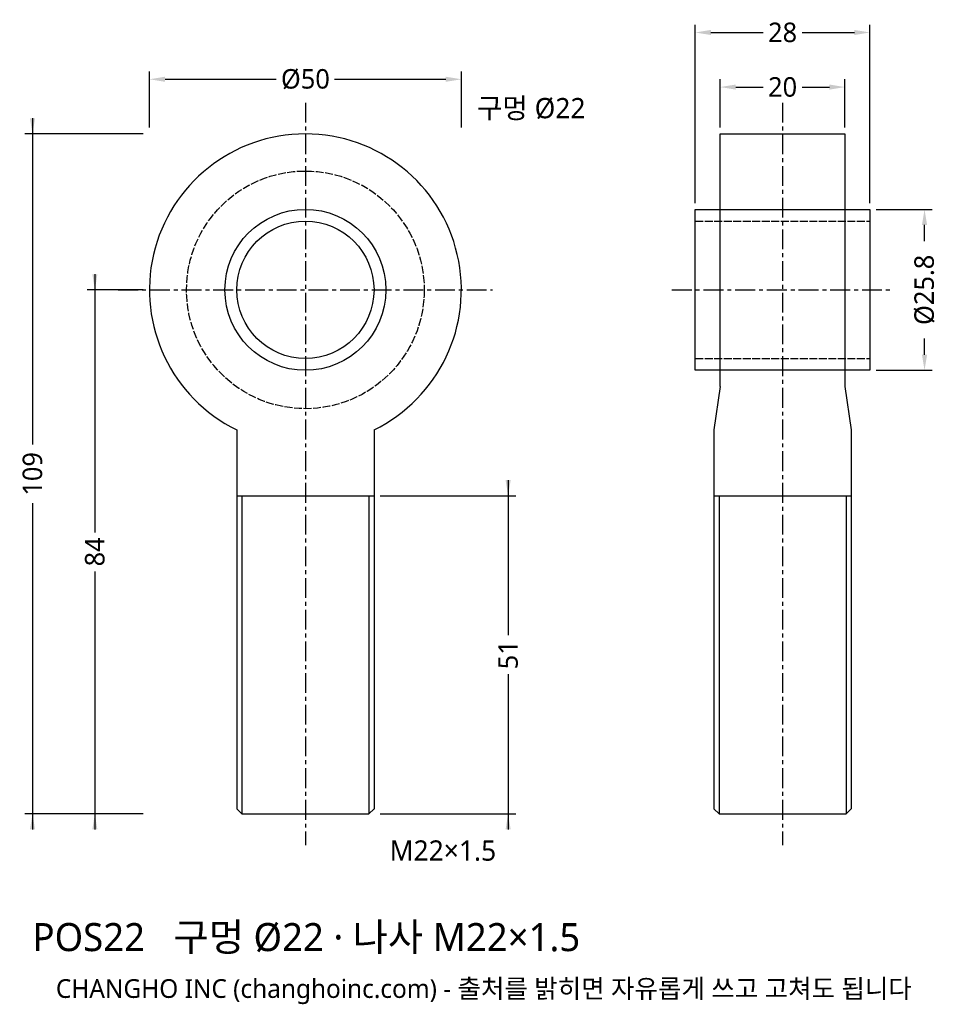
# Model space of a CAD drawing. Header units: millimetres. Extents: x -46 to 101, y -115 to 43.
import ezdxf

# ---------------------------------------------------------------- set-up
doc = ezdxf.new("R2010")
doc.units = ezdxf.units.MM
doc.linetypes.add('CENTER', pattern=[5.08, 3.175, -0.635, 0.635, -0.635])
doc.linetypes.add('DASHED', pattern=[1.524, 1.27, -0.254])
for name, color, linetype in [('나사선', 8, 'CONTINUOUS'), ('문자', 7, 'CONTINUOUS'), ('숨은선', 3, 'DASHED'), ('외형선', 7, 'CONTINUOUS'), ('중심선', 1, 'CENTER'), ('치수', 4, 'CONTINUOUS')]:
    doc.layers.add(name, color=color, linetype=linetype)
doc.styles.add('CH_KOR', font='malgun.ttf')
doc.dimstyles.new('CH_DIM', dxfattribs={"dimtxt": 2.5, "dimasz": 2, "dimexe": 1, "dimexo": 0.8, "dimgap": 0.8, "dimtad": 1, "dimdec": 1, "dimdsep": 46, "dimtxsty": 'CH_KOR', "dimcen": 2.5, "dimclrd": 4, "dimclre": 4, "dimclrt": 4, "dimazin": 3, "dimtfac": 1, "dimtmove": 0, "dimatfit": 3})

# ---------------------------------------------------------------- blocks, each defined once
blk = doc.blocks.new('_CLOSEDFILLED')
at = {"color": 0, "linetype": 'BYBLOCK'}
blk.add_solid([(-1, 0.164), (0, 0), (-1, -0.164)], dxfattribs=at)
blk = doc.blocks.new('*D1')
at = {"color": 4}
for p, q in [((-25, 26), (-25, 35)), ((25, 26), (25, 35)), ((-22.5, 33.75), (-4.6875, 33.75)), ((4.6875, 33.75), (22.5, 33.75))]:
    blk.add_line(p, q, dxfattribs=at)
at = {"layer": 'Defpoints'}
for p in [(-25, 33.75), (-25, 25), (25, 25)]:
    blk.add_point(p, dxfattribs=at)
at = {"layer": '치수', "color": 4, "xscale": 2.5, "yscale": 2.5, "rotation": 180}
blk.add_blockref('_CLOSEDFILLED', (-25, 33.75), dxfattribs=at)
at = {"layer": '치수', "color": 4, "xscale": 2.5, "yscale": 2.5}
blk.add_blockref('_CLOSEDFILLED', (25, 33.75), dxfattribs=at)
at = {"layer": '치수', "color": 4, "insert": (0, 33.75), "char_height": 3.125, "attachment_point": 5, "style": 'CH_KOR'}
blk.add_mtext('Ø50', dxfattribs=at)
blk = doc.blocks.new('*D2')
at = {"color": 4}
for p, q in [((-33.75, 2.5), (-33.75, -38.875)), ((-26, 0), (-35, 0)), ((-33.75, -45.125), (-33.75, -86.5)), ((-26, -84), (-35, -84))]:
    blk.add_line(p, q, dxfattribs=at)
at = {"layer": 'Defpoints'}
for p in [(-33.75, 0), (-25, 0), (-25, -84)]:
    blk.add_point(p, dxfattribs=at)
at = {"layer": '치수', "color": 4, "xscale": 2.5, "yscale": 2.5}
for p, rotation in [((-33.75, 0), 270), ((-33.75, -84), 90)]:
    blk.add_blockref('_CLOSEDFILLED', p, dxfattribs=dict(at, rotation=rotation))
at = {"layer": '치수', "color": 4, "insert": (-33.75, -42), "char_height": 3.125, "attachment_point": 5, "rotation": 90, "style": 'CH_KOR'}
blk.add_mtext('84', dxfattribs=at)
blk = doc.blocks.new('*D3')
at = {"color": 4}
for p, q in [((-43.75, 27.5), (-43.75, -24.8125)), ((-26, 25), (-45, 25)), ((-43.75, -34.1875), (-43.75, -86.5)), ((-26, -84), (-45, -84))]:
    blk.add_line(p, q, dxfattribs=at)
at = {"layer": 'Defpoints'}
for p in [(-43.75, 25), (-25, 25), (-25, -84)]:
    blk.add_point(p, dxfattribs=at)
at = {"layer": '치수', "color": 4, "xscale": 2.5, "yscale": 2.5}
for p, rotation in [((-43.75, 25), 270), ((-43.75, -84), 90)]:
    blk.add_blockref('_CLOSEDFILLED', p, dxfattribs=dict(at, rotation=rotation))
at = {"layer": '치수', "color": 4, "insert": (-43.75, -29.5), "char_height": 3.125, "attachment_point": 5, "rotation": 90, "style": 'CH_KOR'}
blk.add_mtext('109', dxfattribs=at)
blk = doc.blocks.new('*D4')
at = {"color": 4}
for p, q in [((32.5, -30.5), (32.5, -55.375)), ((12, -33), (33.75, -33)), ((32.5, -61.625), (32.5, -86.5)), ((12, -84), (33.75, -84))]:
    blk.add_line(p, q, dxfattribs=at)
at = {"layer": 'Defpoints'}
for p in [(11, -33), (32.5, -33), (11, -84)]:
    blk.add_point(p, dxfattribs=at)
at = {"layer": '치수', "color": 4, "xscale": 2.5, "yscale": 2.5}
for p, rotation in [((32.5, -33), 270), ((32.5, -84), 90)]:
    blk.add_blockref('_CLOSEDFILLED', p, dxfattribs=dict(at, rotation=rotation))
at = {"layer": '치수', "color": 4, "insert": (32.5, -58.5), "char_height": 3.125, "attachment_point": 5, "rotation": 90, "style": 'CH_KOR'}
blk.add_mtext('51', dxfattribs=at)
blk = doc.blocks.new('*D5')
at = {"color": 4}
for p, q in [((62.5, 13.9), (62.5, 42.5)), ((65, 41.25), (73.375, 41.25)), ((79.625, 41.25), (88, 41.25)), ((90.5, 13.9), (90.5, 42.5))]:
    blk.add_line(p, q, dxfattribs=at)
at = {"layer": 'Defpoints'}
for p in [(62.5, 41.25), (62.5, 12.9), (90.5, 12.9)]:
    blk.add_point(p, dxfattribs=at)
at = {"layer": '치수', "color": 4, "xscale": 2.5, "yscale": 2.5, "rotation": 180}
blk.add_blockref('_CLOSEDFILLED', (62.5, 41.25), dxfattribs=at)
at = {"layer": '치수', "color": 4, "xscale": 2.5, "yscale": 2.5}
blk.add_blockref('_CLOSEDFILLED', (90.5, 41.25), dxfattribs=at)
at = {"layer": '치수', "color": 4, "insert": (76.5, 41.25), "char_height": 3.125, "attachment_point": 5, "style": 'CH_KOR'}
blk.add_mtext('28', dxfattribs=at)
blk = doc.blocks.new('*D6')
at = {"color": 4}
for p, q in [((66.5, 26), (66.5, 33.75)), ((86.5, 26), (86.5, 33.75)), ((69, 32.5), (73.375, 32.5)), ((79.625, 32.5), (84, 32.5))]:
    blk.add_line(p, q, dxfattribs=at)
at = {"layer": 'Defpoints'}
for p in [(66.5, 32.5), (66.5, 25), (86.5, 25)]:
    blk.add_point(p, dxfattribs=at)
at = {"layer": '치수', "color": 4, "xscale": 2.5, "yscale": 2.5, "rotation": 180}
blk.add_blockref('_CLOSEDFILLED', (66.5, 32.5), dxfattribs=at)
at = {"layer": '치수', "color": 4, "xscale": 2.5, "yscale": 2.5}
blk.add_blockref('_CLOSEDFILLED', (86.5, 32.5), dxfattribs=at)
at = {"layer": '치수', "color": 4, "insert": (76.5, 32.5), "char_height": 3.125, "attachment_point": 5, "style": 'CH_KOR'}
blk.add_mtext('20', dxfattribs=at)
blk = doc.blocks.new('*D7')
at = {"color": 4}
for p, q in [((91.5, 12.9), (100.5, 12.9)), ((99.25, 7.8125), (99.25, 10.4)), ((99.25, -10.4), (99.25, -7.8125)), ((91.5, -12.9), (100.5, -12.9))]:
    blk.add_line(p, q, dxfattribs=at)
at = {"layer": 'Defpoints'}
for p in [(90.5, 12.9), (90.5, -12.9), (99.25, -12.9)]:
    blk.add_point(p, dxfattribs=at)
at = {"layer": '치수', "color": 4, "xscale": 2.5, "yscale": 2.5}
for p, rotation in [((99.25, 12.9), 90), ((99.25, -12.9), 270)]:
    blk.add_blockref('_CLOSEDFILLED', p, dxfattribs=dict(at, rotation=rotation))
at = {"layer": '치수', "color": 4, "insert": (99.25, 0), "char_height": 3.125, "attachment_point": 5, "rotation": 90, "style": 'CH_KOR'}
blk.add_mtext('Ø25.8', dxfattribs=at)

msp = doc.modelspace()

# ---------------------------------------------------------------- linework, layer by layer
at = {"layer": '나사선'}
for p, q in [((-11, -33), (11, -33)), ((-10.19, -33), (-10.19, -84)), ((10.19, -33), (10.19, -84)), ((65.5, -33), (87.5, -33)), ((66.31, -33), (66.31, -84)), ((86.69, -33), (86.69, -84))]:
    msp.add_line(p, q, dxfattribs=at)
at = {"layer": '숨은선'}
for p, q in [((62.5, 11), (90.5, 11)), ((62.5, -11), (90.5, -11))]:
    msp.add_line(p, q, dxfattribs=at)
msp.add_circle((0, 0), 19.05, dxfattribs=at)
at = {"layer": '외형선'}
for p, q in [((66.5, -15.5), (65.5, -22.45)), ((86.5, -15.5), (87.5, -22.45)), ((-11, -22.45), (-11, -83.25)), ((11, -22.45), (11, -83.25)), ((65.5, -22.45), (65.5, -83.19)), ((87.5, -22.45), (87.5, -83.19))]:
    msp.add_line(p, q, dxfattribs=at)
for points in [[(66.5, -15.5), (66.5, 25), (86.5, 25), (86.5, -15.5)], [(-11, -83.19), (-10.19, -84), (10.19, -84), (11, -83.19)], [(65.5, -83.19), (66.31, -84), (86.69, -84), (87.5, -83.19)]]:
    msp.add_lwpolyline(points, dxfattribs=at)
msp.add_lwpolyline([(62.5, -12.9), (62.5, 12.9), (90.5, 12.9), (90.5, -12.9)], close=True, dxfattribs=at)
for radius in [12.9, 11]:
    msp.add_circle((0, 0), radius, dxfattribs=at)
msp.add_arc((0, 0), 25, -63.8961, 243.8961, dxfattribs=at)
at = {"layer": '중심선'}
for p, q in [((0, 30), (0, -89)), ((76.5, 30), (76.5, -89)), ((-30, 0), (30, 0)), ((58.75, 0), (94.25, 0))]:
    msp.add_line(p, q, dxfattribs=at)

# ---------------------------------------------------------------- texts
at = {"layer": '문자', "style": 'CH_KOR'}
for s, height, p in [('구멍 Ø22', 3.25, (27.5, 27.5)), ('M22×1.5', 3.25, (13.5, -91.5)), ('POS22   구멍 Ø22 · 나사 M22×1.5', 4.5, (-43.75, -106)), ('CHANGHO INC (changhoinc.com) - 출처를 밝히면 자유롭게 쓰고 고쳐도 됩니다', 3, (-40, -113.5))]:
    msp.add_text(s, height=height, dxfattribs=at).set_placement(p)

# ---------------------------------------------------------------- dimensions: what is measured, and where the dimension line sits
at = {"layer": '치수'}
for base, p1, p2, picture, middle in [((62.5, 41.25), (62.5, 12.9), (90.5, 12.9), '*D5', (76.5, 41.25)), ((66.5, 32.5), (66.5, 25), (86.5, 25), '*D6', (76.5, 32.5))]:
    dim = msp.add_linear_dim(base=base, p1=p1, p2=p2, dimstyle='CH_DIM', override={"dimscale": 1.25}, dxfattribs=at)
    dim.commit()
    dim.dimension.update_dxf_attribs({"geometry": picture, "text_midpoint": middle})
dim = msp.add_linear_dim(base=(-25, 33.75), p1=(-25, 25), p2=(25, 25), text='Ø50', dimstyle='CH_DIM', override={"dimscale": 1.25}, dxfattribs=at)
dim.commit()
dim.dimension.update_dxf_attribs({"geometry": '*D1', "text_midpoint": (0, 33.75)})
for base, p1, p2, picture, middle in [((-43.75, 25), (-25, 25), (-25, -84), '*D3', (-43.75, -29.5)), ((-33.75, 0), (-25, 0), (-25, -84), '*D2', (-33.75, -42)), ((32.5, -33), (11, -33), (11, -84), '*D4', (32.5, -58.5))]:
    dim = msp.add_linear_dim(base=base, p1=p1, p2=p2, angle=90, dimstyle='CH_DIM', override={"dimscale": 1.25}, dxfattribs=at)
    dim.commit()
    dim.dimension.update_dxf_attribs({"geometry": picture, "text_midpoint": middle})
dim = msp.add_linear_dim(base=(99.25, -12.9), p1=(90.5, -12.9), p2=(90.5, 12.9), angle=90, text='Ø25.8', dimstyle='CH_DIM', override={"dimscale": 1.25}, dxfattribs=at)
dim.commit()
dim.dimension.update_dxf_attribs({"geometry": '*D7', "text_midpoint": (99.25, 0)})

doc.saveas('drawing.dxf')
